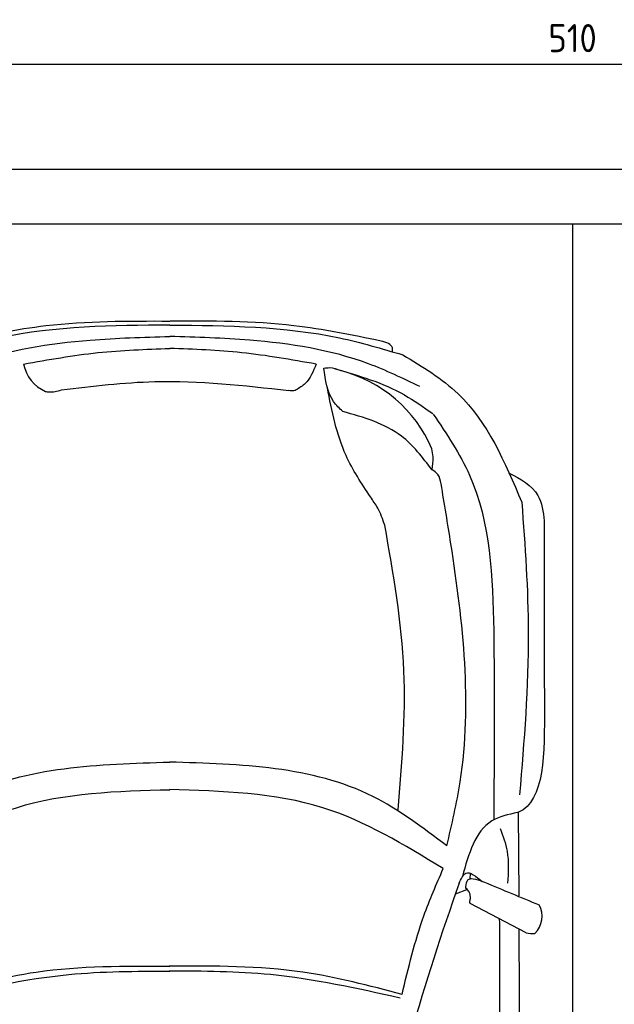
# Model space of a CAD drawing. Header units: millimetres. Extents: x -20 to 5611, y -1152 to 5573.
# Tile 3 of 4: x 1173 to 2654, y 3121 to 5573. Entities that reach past the tile are written whole.
import ezdxf

# ---------------------------------------------------------------- set-up
doc = ezdxf.new("R2010")
doc.units = ezdxf.units.MM
for name, color, linetype in [('4', 3, 'Continuous'), ('5', 3, 'Continuous'), ('Car', 10, 'Continuous')]:
    doc.layers.add(name, color=color, linetype=linetype)
doc.styles.get("Standard").update_dxf_attribs({"font": 'ISOCP.SHX'})
doc.dimstyles.new('GEN-ISO', dxfattribs={"dimscale": 20, "dimtxt": 3.5, "dimasz": 2, "dimexe": 2, "dimexo": 1, "dimgap": 1.5, "dimtad": 1, "dimdec": 1, "dimdsep": 46, "dimtxsty": 'STANDARD', "dimblk": 'PUNKT', "dimcen": 2, "dimclrd": 256, "dimclre": 256, "dimclrt": 2, "dimadec": 0, "dimazin": 0, "dimtp": 0.1, "dimtm": 0.1, "dimtfac": 0.71, "dimtdec": 1, "dimtmove": 2, "dimatfit": 3, "dimldrblk": 'PUNKT', "dimfxl": 1, "dimtolj": 1, "dimarcsym": 0})

# ---------------------------------------------------------------- blocks, each defined once
blk = doc.blocks.new('PUNKT')
at = {"layer": '4', "color": 0, "linetype": 'ByBlock'}
blk.add_line((-0.5, 0), (-1, 0), dxfattribs=at)
at = {"layer": '4', "color": 0, "linetype": 'ByBlock', "const_width": 0.5}
blk.add_lwpolyline([(-0.25, 0, 1), (0.25, 0, 1)], format="xyb", close=True, dxfattribs=at)
blk = doc.blocks.new('*D6')
at = {"layer": '5', "lineweight": -2}
for p, q in [((0, 3320), (0, 5502.1)), ((5100, 3320), (5100, 5502.1)), ((40, 5462.1), (5060, 5462.1))]:
    blk.add_line(p, q, dxfattribs=at)
at = {"layer": 'DEFPOINTS', "color": 0}
for p in [(5100, 5462.1), (0, 3300), (5100, 3300)]:
    blk.add_point(p, dxfattribs=at)
at = {"layer": '5', "lineweight": -2, "xscale": 40, "yscale": 40, "zscale": 40, "rotation": 180}
blk.add_blockref('PUNKT', (0, 5462.1), dxfattribs=at)
at = {"layer": '5', "lineweight": -2, "xscale": 40, "yscale": 40, "zscale": 40}
blk.add_blockref('PUNKT', (5100, 5462.1), dxfattribs=at)
at = {"layer": '5', "color": 2, "insert": (2550, 5527.1), "char_height": 70, "attachment_point": 5}
blk.add_mtext('510', dxfattribs=at)

msp = doc.modelspace()

# ---------------------------------------------------------------- linework, layer by layer
for p, q in [((4900, 5063.5), (200, 5063.5)), ((2550, 5063.5), (2550, 218))]:
    msp.add_line(p, q)
msp.add_lwpolyline([(5100, 3300), (5050, 3300), (5050, 5200), (50, 5200), (50, 3300), (0, 3300), (0, 1400), (50, 1400), (50, 0), (5050, 0), (5050, 1400), (5100, 1400)], close=True)
at = {"layer": 'Car'}
for p, q in [((2353.64, 3616.7), (2354.03, 3580.7)), ((2416.82, 3391.07), (2414.85, 3599.29)), ((2294.99, 3432.48), (2295.69, 3447.5)), ((2287.83, 3406.97), (2257.88, 3395.56)), ((2434.55, 3299.12), (2294.57, 3372.28))]:
    msp.add_line(p, q, dxfattribs=at)
for centre, radius, start, end in [((1275.58, 4734.03), 94.99, 191.22317, 245.90253), ((1887.68, 4370.62), 339.38, 23.26593, 75.55597), ((8103.92, 1339.07), 6197.21, 160.355167, 164.006031), ((2415.6, 3340.34), 58.46, 313.10202, 29.1823), ((2448.99, 3352.89), 55.62, 254.91043, 276.76527)]:
    msp.add_arc(centre, radius, start, end, dxfattribs=at)
for points, knots in [([(1546.61, 4812.51), (1404.26, 4811.34), (1207.08, 4809.72), (1018.99, 4754.39), (966.7, 4739)], [0, 0, 0, 0, 423.4928418, 586.5833763, 586.5833763, 586.5833763, 586.5833763]), ([(1020.81, 4773.32), (1092.93, 4788), (1266.14, 4823.26), (1443.11, 4822.88), (1546.39, 4822.66)], [0, 0, 0, 0, 220.2894534, 529.0699843, 529.0699843, 529.0699843, 529.0699843]), ([(1547.03, 4812.51), (1689.38, 4811.22), (1886.55, 4809.43), (2074.59, 4753.94), (2126.87, 4738.51)], [0, 0, 0, 0, 423.4928418, 586.5833763, 586.5833763, 586.5833763, 586.5833763]), ([(2072.79, 4772.87), (2000.68, 4787.61), (1827.5, 4823.02), (1650.53, 4822.79), (1547.25, 4822.66)], [0, 0, 0, 0, 220.2894534, 529.0699843, 529.0699843, 529.0699843, 529.0699843]), ([(923.97, 4659.93), (966.12, 4680.17), (1099.18, 4744.06), (1313.97, 4777.55), (1480.52, 4782.31), (1546.7, 4784.21)], [0, 0, 0, 0, 139.9486404, 441.7007564, 640.6521216, 640.6521216, 640.6521216, 640.6521216]), ([(2169.54, 4659.4), (2127.4, 4679.68), (1994.4, 4743.68), (1779.64, 4777.35), (1613.09, 4782.26), (1546.91, 4784.21)], [0, 0, 0, 0, 139.9486404, 441.7007564, 640.6521216, 640.6521216, 640.6521216, 640.6521216]), ([(2100.97, 4746.14), (2101.27, 4749.45), (2102.62, 4764.37), (2085.84, 4769.15), (2072.79, 4772.87)], [0, 0, 0, 0, 9.4355672, 42.5072931, 42.5072931, 42.5072931, 42.5072931]), ([(1182.4, 4715.54), (1244.04, 4726.46), (1364.58, 4747.81), (1486.92, 4752.22), (1546.71, 4754.38)], [0, 0, 0, 0, 187.5262556, 366.7655398, 366.7655398, 366.7655398, 366.7655398]), ([(1911.15, 4715.24), (1849.53, 4726.2), (1729, 4747.65), (1606.66, 4752.17), (1546.88, 4754.38)], [0, 0, 0, 0, 187.5262556, 366.7655398, 366.7655398, 366.7655398, 366.7655398]), ([(2126.87, 4738.51), (2175.82, 4709.02), (2315.91, 4624.62), (2381.1, 4471.18), (2423.51, 4371.36)], [0, 0, 0, 0, 168.365537, 481.9023638, 481.9023638, 481.9023638, 481.9023638]), ([(1911.15, 4715.24), (1904.06, 4697.47), (1893.42, 4670.86), (1869.63, 4656.02), (1861.72, 4651.09)], [0, 0, 0, 0, 55.1960491, 82.6743953, 82.6743953, 82.6743953, 82.6743953]), ([(1930.54, 4705.36), (1935.25, 4706.01), (1949.53, 4707.98), (1963.18, 4702.77), (1972.33, 4699.27)], [0, 0, 0, 0, 14.1183333, 42.7794359, 42.7794359, 42.7794359, 42.7794359]), ([(1977.33, 4597.5), (1969.14, 4605.33), (1939.69, 4633.46), (1934.38, 4675.22), (1930.54, 4705.36)], [0, 0, 0, 0, 33.4316052, 120.1693208, 120.1693208, 120.1693208, 120.1693208]), ([(1956.37, 4704.7), (2016.7, 4686.96), (2104.42, 4661.15), (2178.4, 4608.48), (2201.5, 4592.03)], [0, 0, 0, 0, 186.5227216, 271.2276863, 271.2276863, 271.2276863, 271.2276863]), ([(1276.64, 4651.16), (1354.11, 4660.53), (1542.59, 4683.34), (1731.57, 4662.11), (1842.88, 4649.6)], [0, 0, 0, 0, 233.3943149, 567.891299, 567.891299, 567.891299, 567.891299]), ([(1236.79, 4647.32), (1239.48, 4646.84), (1252.79, 4644.46), (1266.06, 4648.18), (1276.64, 4651.16)], [0, 0, 0, 0, 8.1607931, 40.3357332, 40.3357332, 40.3357332, 40.3357332]), ([(1861.72, 4651.09), (1859.78, 4650.3), (1853.78, 4647.88), (1847.28, 4648.91), (1842.88, 4649.6)], [0, 0, 0, 0, 6.2040973, 19.1847556, 19.1847556, 19.1847556, 19.1847556]), ([(2046.25, 4384.51), (2024.12, 4418.22), (1969.86, 4500.87), (1950.59, 4598.3), (1939.19, 4656)], [0, 0, 0, 0, 120.0031783, 294.2157687, 294.2157687, 294.2157687, 294.2157687]), ([(2200, 4451.9), (2176.51, 4482.74), (2120.22, 4556.63), (2029.94, 4582.45), (1977.33, 4597.5)], [0, 0, 0, 0, 113.6549716, 272.306786, 272.306786, 272.306786, 272.306786]), ([(2202.84, 4590.76), (2236.24, 4541.3), (2343.45, 4382.53), (2357, 4033.36), (2354.8, 3760.42), (2353.64, 3616.7)], [0, 0, 0, 0, 177.0434798, 568.3902132, 1003.585748, 1003.585748, 1003.585748, 1003.585748]), ([(2200, 4451.9), (2201.53, 4462.69), (2204.04, 4480.37), (2200.75, 4497.86), (2199.46, 4504.67)], [0, 0, 0, 0, 32.3883593, 53.0782664, 53.0782664, 53.0782664, 53.0782664]), ([(2222.45, 4417.15), (2220.83, 4425.86), (2218.06, 4440.82), (2205.33, 4448.63), (2200, 4451.9)], [0, 0, 0, 0, 25.0784399, 43.1020179, 43.1020179, 43.1020179, 43.1020179]), ([(2390.74, 4444.9), (2419.92, 4429.25), (2469.8, 4402.5), (2476.6, 4347.66), (2479.42, 4324.9)], [0, 0, 0, 0, 92.1890334, 157.5803825, 157.5803825, 157.5803825, 157.5803825]), ([(2236.81, 3515.53), (2249.19, 3568.64), (2306.53, 3814.68), (2271.48, 4123.3), (2230.73, 4367.53), (2222.45, 4417.15)], [0, 0, 0, 0, 163.2605713, 756.2228172, 907.4390255, 907.4390255, 907.4390255, 907.4390255]), ([(2082.03, 4314.55), (2077.04, 4329.1), (2068.44, 4354.19), (2052.82, 4375.54), (2046.25, 4384.51)], [0, 0, 0, 0, 45.7898489, 78.965923, 78.965923, 78.965923, 78.965923]), ([(2423.51, 4371.36), (2431.37, 4262.9), (2448.97, 4020.01), (2429.1, 3777.2), (2418.1, 3642.81)], [0, 0, 0, 0, 325.7557226, 729.5213164, 729.5213164, 729.5213164, 729.5213164]), ([(2115.38, 3605.37), (2125, 3720.9), (2144.79, 3958.67), (2103.34, 4193.71), (2082.03, 4314.55)], [0, 0, 0, 0, 346.2479994, 712.6055914, 712.6055914, 712.6055914, 712.6055914]), ([(855.73, 3516.11), (915.56, 3561.52), (1113.82, 3711.98), (1368.82, 3719.23), (1546.87, 3724.29)], [0, 0, 0, 0, 221.9805368, 735.5404903, 735.5404903, 735.5404903, 735.5404903]), ([(2236.81, 3515.53), (2177.02, 3560.99), (1978.88, 3711.61), (1723.88, 3719.08), (1545.84, 3724.29)], [0, 0, 0, 0, 221.9805368, 735.5404903, 735.5404903, 735.5404903, 735.5404903]), ([(864.68, 3459.69), (961.97, 3518.75), (1170.89, 3645.59), (1415.95, 3652.17), (1546.88, 3655.68)], [0, 0, 0, 0, 335.6578726, 720.7665859, 720.7665859, 720.7665859, 720.7665859]), ([(2227.81, 3459.11), (2130.56, 3518.26), (1921.75, 3645.27), (1676.7, 3652.06), (1545.77, 3655.69)], [0, 0, 0, 0, 335.6578726, 720.7665859, 720.7665859, 720.7665859, 720.7665859]), ([(2412.98, 3599.01), (2389.91, 3593.85), (2313.49, 3576.76), (2291.11, 3495.79), (2275.48, 3439.27)], [0, 0, 0, 0, 67.7242349, 224.3316277, 224.3316277, 224.3316277, 224.3316277]), ([(2414.85, 3599.29), (2414.62, 3599.23), (2414.02, 3599.05), (2413.38, 3599.02), (2412.98, 3599.01)], [0, 0, 0, 0, 0.7157941, 1.8958435, 1.8958435, 1.8958435, 1.8958435]), ([(2369.74, 3558.94), (2376.57, 3540.27), (2392.57, 3496.52), (2389.73, 3449.83), (2388.1, 3423.08)], [0, 0, 0, 0, 59.065939, 138.3898169, 138.3898169, 138.3898169, 138.3898169]), ([(2125.26, 3145.78), (2140.99, 3211.86), (2166.57, 3319.26), (2210.79, 3420.26), (2227.81, 3459.11)], [0, 0, 0, 0, 203.2133467, 330.2395326, 330.2395326, 330.2395326, 330.2395326]), ([(2267.42, 3422.5), (2272.31, 3433.55), (2284.55, 3461.21), (2309.62, 3439.78), (2324.69, 3426.91)], [0, 0, 0, 0, 30.3325988, 75.9562062, 75.9562062, 75.9562062, 75.9562062]), ([(2283.94, 3413.95), (2284.94, 3420.62), (2288.33, 3443.05), (2317.44, 3429.81), (2330.58, 3425.27)], [0, 0, 0, 0, 17.6737612, 59.3906544, 59.3906544, 59.3906544, 59.3906544]), ([(2287.83, 3406.97), (2286.37, 3408.21), (2284.14, 3410.11), (2283.99, 3412.96), (2283.94, 3413.95)], [0, 0, 0, 0, 5.3936357, 8.285754, 8.285754, 8.285754, 8.285754]), ([(2295.37, 3384.44), (2295.32, 3389.59), (2295.24, 3398.06), (2289.92, 3404.46), (2287.83, 3406.97)], [0, 0, 0, 0, 14.8396852, 24.3889735, 24.3889735, 24.3889735, 24.3889735]), ([(2294.57, 3372.28), (2294.1, 3373.72), (2292.76, 3377.79), (2295.66, 3381.78), (2295.37, 3384.44)], [0, 0, 0, 0, 4.4179874, 12.4309043, 12.4309043, 12.4309043, 12.4309043]), ([(2265.21, 762.65), (2286.71, 978.91), (2371.43, 1830.94), (2369.67, 2687.9), (2368.37, 3327.35)], [0, 0, 0, 0, 651.7606985, 2567.8765597, 2567.8765597, 2567.8765597, 2567.8765597]), ([(2416.19, 3308.72), (2417.72, 2959.03), (2419.55, 2393.55), (2416.77, 1828.09), (2415.37, 1612.3)], [30.8675023, 30.8675023, 30.8675023, 30.8675023, 135.7738464, 200.5104278, 200.5104278, 200.5104278, 200.5104278]), ([(966.96, 3146.27), (1048.9, 3167.88), (1238.68, 3217.92), (1435.25, 3216.73), (1546.95, 3216.06)], [0, 0, 0, 0, 253.1812978, 586.4098038, 586.4098038, 586.4098038, 586.4098038]), ([(2125.26, 3145.78), (2043.34, 3167.46), (1853.6, 3217.66), (1657.03, 3216.64), (1545.33, 3216.06)], [0, 0, 0, 0, 253.1812978, 586.4098038, 586.4098038, 586.4098038, 586.4098038]), ([(972.02, 3137.1), (1079.13, 3160.98), (1268.64, 3203.23), (1462.61, 3203.67), (1546.95, 3203.86)], [0, 0, 0, 0, 327.9588467, 580.2944516, 580.2944516, 580.2944516, 580.2944516]), ([(2120.19, 3136.61), (2013.11, 3160.58), (1823.63, 3203), (1629.66, 3203.6), (1545.32, 3203.86)], [0, 0, 0, 0, 327.9588467, 580.2944516, 580.2944516, 580.2944516, 580.2944516])]:
    msp.add_open_spline(points, degree=3, knots=knots, dxfattribs=at)
for points in [[(2479.42, 4324.9), (2479.48, 4171.63), (2479.54, 4018.36), (2479.6, 3865.09)], [(2479.6, 3865.09), (2480.24, 3746.23), (2480.88, 3627.36), (2414.85, 3599.29)], [(2330.58, 3425.27), (2375.93, 3406.46), (2421.29, 3387.65), (2466.64, 3368.84)], [(2368.37, 3327.35), (2367.91, 3329.55), (2367.45, 3331.75), (2366.99, 3333.95)]]:
    msp.add_open_spline(points, degree=3, dxfattribs=at)

# ---------------------------------------------------------------- dimensions: what is measured, and where the dimension line sits
at = {"layer": '5'}
dim = msp.add_linear_dim(base=(5100, 5462.06), p1=(0, 3300), p2=(5100, 3300), dimstyle='GEN-ISO', override={"dimlfac": 0.1, "dimtolj": 0}, dxfattribs=at)
dim.commit()
dim.dimension.update_dxf_attribs({"geometry": '*D6', "text_midpoint": (2550, 5527.06)})

doc.saveas('drawing.dxf')
